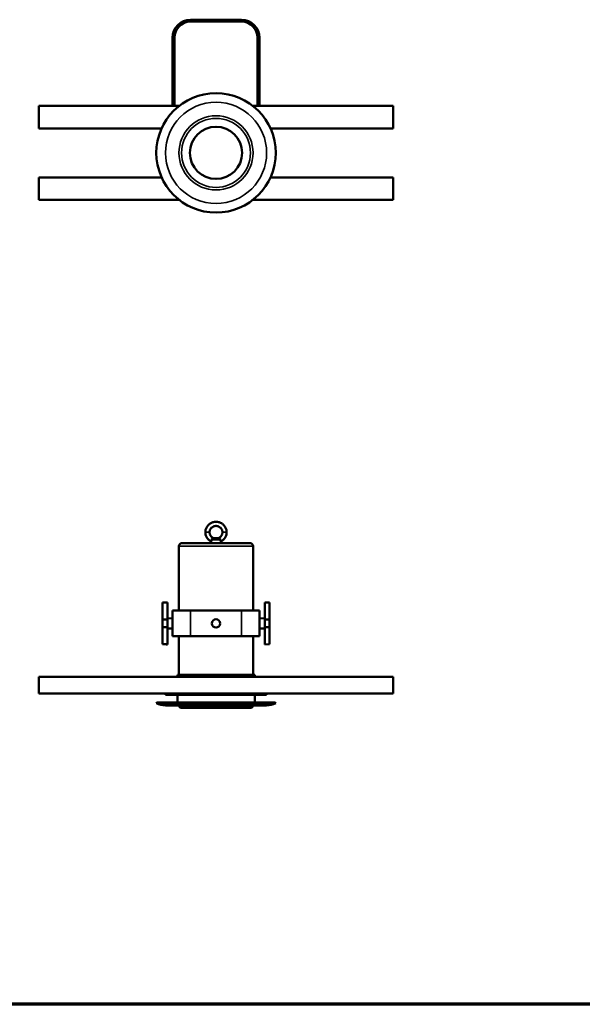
# Model space of a CAD drawing. Header units: millimetres. Extents: x 20 to 2980, y 20 to 2980.
# Tile 2 of 6: x 1234 to 2107, y 20 to 1547. Entities that reach past the tile are written whole.
import ezdxf

# ---------------------------------------------------------------- set-up
doc = ezdxf.new("R2010")
doc.units = ezdxf.units.MM
for name, color, linetype, lineweight in [('Border (ISO)', 7, 'Continuous', 70), ('Visible (ISO)', 7, 'Continuous', 50), ('Visible Narrow (ISO)', 7, 'Continuous', 35)]:
    doc.layers.add(name, color=color, linetype=linetype, lineweight=lineweight)

# ---------------------------------------------------------------- blocks, each defined once
blk = doc.blocks.new('Borders Chauvet')
at = {"layer": 'Border (ISO)'}
blk.add_line((2980, 20), (20, 20), dxfattribs=at)

msp = doc.modelspace()

# ---------------------------------------------------------------- linework, layer by layer
at = {"layer": 'Visible (ISO)'}
for p, q in [((1499.3, 1546.9), (1578.3, 1546.9)), ((1499.3, 1543.9), (1578.3, 1543.9)), ((1471.3, 1518.9), (1471.3, 1413.4)), ((1474.3, 1518.9), (1474.3, 1413.4)), ((1603.3, 1518.9), (1603.3, 1413.4)), ((1606.3, 1518.9), (1606.3, 1413.4)), ((1263.8, 1413.4), (1481.9, 1413.4)), ((1263.8, 1378.4), (1263.8, 1413.4)), ((1595.7, 1413.4), (1813.8, 1413.4)), ((1813.8, 1413.4), (1813.8, 1378.4)), ((1454.4, 1378.4), (1263.8, 1378.4)), ((1813.8, 1378.4), (1623.2, 1378.4)), ((1263.8, 1302.4), (1454.4, 1302.4)), ((1263.8, 1267.4), (1263.8, 1302.4)), ((1623.2, 1302.4), (1813.8, 1302.4)), ((1813.8, 1302.4), (1813.8, 1267.4)), ((1481.9, 1267.4), (1263.8, 1267.4)), ((1813.8, 1267.4), (1595.7, 1267.4)), ((1486.3, 735.3), (1591.3, 735.3)), ((1531.1, 735.3), (1531.1, 737.6)), ((1531.9, 741), (1545.7, 741)), ((1537.1, 743), (1536, 742.7)), ((1540.4, 743), (1537.1, 743)), ((1540.4, 743), (1541.6, 742.7)), ((1546.4, 735.3), (1546.4, 737.6)), ((1481.3, 730.3), (1481.3, 630.7)), ((1596.3, 730.3), (1596.3, 630.7)), ((1455.9, 642.9), (1463.3, 643.2)), ((1455.9, 616.6), (1455.9, 642.9)), ((1463.3, 643.2), (1463.3, 616.7)), ((1614.3, 616.7), (1614.3, 643.2)), ((1621.6, 642.9), (1621.6, 616.6)), ((1499.3, 630.7), (1471.3, 630.7)), ((1471.3, 590.7), (1471.3, 630.7)), ((1499.3, 630.7), (1578.3, 630.7)), ((1578.3, 630.7), (1606.3, 630.7)), ((1606.3, 630.7), (1606.3, 590.7)), ((1463.3, 616.7), (1455.9, 616.6)), ((1455.9, 604.7), (1455.9, 616.6)), ((1471.3, 618.4), (1463.3, 618.7)), ((1463.3, 616.7), (1463.3, 604.7)), ((1606.3, 618.4), (1614.3, 618.7)), ((1621.6, 616.6), (1614.3, 616.7)), ((1614.3, 604.7), (1614.3, 616.7)), ((1621.6, 616.6), (1621.6, 604.7)), ((1455.9, 604.7), (1463.3, 604.7)), ((1455.9, 578.4), (1455.9, 604.7)), ((1463.3, 604.7), (1463.3, 578.2)), ((1471.3, 603), (1463.3, 602.7)), ((1606.3, 603), (1614.3, 602.7)), ((1614.3, 604.7), (1621.6, 604.7)), ((1614.3, 578.2), (1614.3, 604.7)), ((1621.6, 604.7), (1621.6, 578.5)), ((1499.3, 590.7), (1471.3, 590.7)), ((1481.3, 590.7), (1481.3, 531)), ((1499.3, 590.7), (1578.3, 590.7)), ((1578.3, 590.7), (1606.3, 590.7)), ((1596.3, 590.7), (1596.3, 531)), ((1621.6, 578.4), (1614.3, 578.2)), ((1263.8, 528), (1813.8, 528)), ((1263.8, 502), (1263.8, 528)), ((1478.8, 531), (1598.8, 531)), ((1478.8, 528), (1478.8, 531)), ((1598.8, 528), (1598.8, 531)), ((1813.8, 528), (1813.8, 502)), ((1263.8, 502), (1813.8, 502)), ((1460.4, 500), (1460.4, 502)), ((1460.4, 500), (1462.4, 500)), ((1462.4, 500), (1462.4, 502)), ((1462.4, 500), (1504.9, 500)), ((1478.8, 488.3), (1478.8, 500)), ((1504.9, 500), (1504.9, 502)), ((1504.9, 500), (1572.7, 500)), ((1572.7, 500), (1572.7, 502)), ((1572.7, 500), (1615.2, 500)), ((1598.8, 488.3), (1598.8, 500)), ((1615.2, 502), (1615.2, 500)), ((1617.2, 500), (1615.2, 500)), ((1617.2, 502), (1617.2, 500)), ((1446.9, 488.3), (1446.2, 487)), ((1631.4, 487), (1446.2, 487)), ((1630.7, 488.3), (1446.9, 488.3)), ((1460.3, 483.5), (1617.3, 483.5)), ((1592.3, 479.6), (1485.3, 479.6)), ((1630.7, 488.3), (1631.4, 487))]:
    msp.add_line(p, q, dxfattribs=at)
for centre, radius in [((1538.8, 1340.4), 92.6), ((1538.8, 1340.4), 40.5), ((1538.8, 610.7), 6.5)]:
    msp.add_circle(centre, radius, dxfattribs=at)
for centre, radius, start, end in [((1499.3, 1518.9), 28, 90, 180), ((1499.3, 1518.9), 25, 90, 180), ((1578.3, 1518.9), 28, 0, 90), ((1578.3, 1518.9), 25, 0, 90), ((1486.3, 730.3), 5, 90, 180), ((1591.3, 730.3), 5, 0, 90), ((1460.3, 513.5), 30, 242.0471, 270), ((1485.3, 483.6), 4, 181.4325, 270), ((1592.3, 483.6), 4, 270, 358.5675), ((1617.3, 513.5), 30, 270, 297.9529)]:
    msp.add_arc(centre, radius, start, end, dxfattribs=at)
for points in [[(1555.3, 752), (1555.3, 752.8), (1555.2, 754.5), (1554.6, 756.9), (1553.7, 759.1), (1552.5, 761.2), (1550.9, 763.1), (1549.1, 764.8), (1547.1, 766.2), (1544.8, 767.2), (1542.5, 767.9), (1540, 768.3), (1537.6, 768.3), (1535.1, 767.9), (1532.8, 767.2), (1530.5, 766.2), (1528.5, 764.8), (1526.7, 763.1), (1525.1, 761.2), (1523.9, 759.1), (1523, 756.9), (1522.4, 754.5), (1522.3, 752.8), (1522.3, 752)], [(1548.8, 752), (1548.8, 752.5), (1548.7, 753.5), (1548.4, 754.9), (1547.8, 756.3), (1547.1, 757.5), (1546.2, 758.7), (1545.1, 759.7), (1543.8, 760.5), (1542.5, 761.1), (1541, 761.6), (1539.5, 761.8), (1538, 761.8), (1536.5, 761.6), (1535.1, 761.1), (1533.8, 760.5), (1532.5, 759.7), (1531.4, 758.7), (1530.5, 757.5), (1529.7, 756.3), (1529.2, 754.9), (1528.9, 753.5), (1528.8, 752.5), (1528.8, 752)]]:
    msp.add_open_spline(points, degree=3, dxfattribs=at)
for points, knots in [([(1522.3, 752), (1522.3, 751.2), (1522.4, 749.6), (1523, 747.2), (1523.9, 744.9), (1525.1, 742.8), (1526.7, 740.9), (1528.5, 739.3), (1530, 738.2), (1531, 737.7), (1531.1, 737.6)], [0, 0, 0, 0, 0.137606, 0.275211, 0.412817, 0.550422, 0.688028, 0.825634, 0.963239, 1, 1, 1, 1]), ([(1528.8, 752), (1528.8, 751.5), (1528.9, 750.6), (1529.2, 749.2), (1529.7, 747.8), (1530.5, 746.5), (1531.4, 745.4), (1532.5, 744.4), (1533.8, 743.6), (1534.9, 743), (1535.7, 742.7), (1536, 742.7)], [0, 0, 0, 0, 0.115737, 0.231474, 0.347211, 0.462948, 0.578685, 0.694422, 0.810159, 0.925896, 1, 1, 1, 1]), ([(1541.6, 742.7), (1541.9, 742.7), (1542.6, 743), (1543.8, 743.6), (1545.1, 744.4), (1546.2, 745.4), (1547.1, 746.5), (1547.8, 747.8), (1548.4, 749.2), (1548.7, 750.6), (1548.8, 751.5), (1548.8, 752)], [0.5885583, 0.5885583, 0.5885583, 0.5885583, 0.6190476, 0.6666667, 0.7142857, 0.7619048, 0.8095238, 0.8571429, 0.9047619, 0.952381, 1, 1, 1, 1]), ([(1546.4, 737.6), (1546.6, 737.7), (1547.6, 738.2), (1549.1, 739.3), (1550.9, 740.9), (1552.5, 742.8), (1553.7, 744.9), (1554.6, 747.2), (1555.2, 749.6), (1555.3, 751.2), (1555.3, 752)], [0.6539455, 0.6539455, 0.6539455, 0.6539455, 0.6666667, 0.7142857, 0.7619048, 0.8095238, 0.8571429, 0.9047619, 0.952381, 1, 1, 1, 1]), ([(1531.1, 737.6), (1531.1, 737.6), (1531.2, 737.7), (1531.3, 737.9), (1531.3, 738), (1531.5, 738.4), (1531.6, 738.7), (1531.7, 739.2), (1531.8, 739.5), (1531.9, 740.3), (1531.9, 740.7), (1531.9, 741)], [-0.8247807, -0.8247807, -0.8247807, -0.8247807, -0.6408204, -0.6408204, -0.4564961, -0.4564961, -0.2398742, -0.2398742, -0.1094146, -0.1094146, -0.000001, -0.000001, -0.000001, -0.000001]), ([(1531.9, 741), (1532.2, 741.1), (1532.5, 741.2), (1533.1, 741.4), (1533.4, 741.5), (1534.2, 741.8), (1534.7, 742), (1535.2, 742.2), (1535.5, 742.4), (1535.9, 742.5), (1535.9, 742.6), (1536, 742.6), (1536, 742.7), (1536, 742.7)], [-0.8393684, -0.8393684, -0.8393684, -0.8393684, -0.6868755, -0.6868755, -0.5327097, -0.5327097, -0.2773491, -0.2773491, -0.1305533, -0.1305533, -0.0553113, -0.0553113, -0.000001, -0.000001, -0.000001, -0.000001]), ([(1541.6, 742.7), (1541.6, 742.7), (1541.6, 742.7), (1541.6, 742.6), (1541.7, 742.6), (1541.8, 742.5), (1541.9, 742.4), (1542.4, 742.2), (1542.8, 742), (1543.5, 741.8), (1543.9, 741.6), (1544.8, 741.3), (1545.3, 741.2), (1545.7, 741)], [-0.5131851, -0.5131851, -0.5131851, -0.5131851, -0.479435, -0.479435, -0.4450159, -0.4450159, -0.3953644, -0.3953644, -0.2851512, -0.2851512, -0.1442654, -0.1442654, -0.000001, -0.000001, -0.000001, -0.000001]), ([(1545.7, 741), (1545.7, 740.7), (1545.7, 740.3), (1545.8, 739.5), (1545.9, 739.2), (1546, 738.7), (1546.1, 738.4), (1546.3, 738), (1546.3, 737.9), (1546.4, 737.7), (1546.4, 737.6), (1546.4, 737.6)], [-0.5007084, -0.5007084, -0.5007084, -0.5007084, -0.4213817, -0.4213817, -0.3279511, -0.3279511, -0.1942602, -0.1942602, -0.0970519, -0.0970519, -0.000001, -0.000001, -0.000001, -0.000001])]:
    msp.add_open_spline(points, degree=3, knots=knots, dxfattribs=at)
for points in [[(1621.6, 642.9), (1618, 643.1), (1614.3, 643.2)], [(1455.9, 578.4), (1459.6, 578.3), (1463.3, 578.2)]]:
    msp.add_rational_spline(points, [1, 1.00000000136, 1], degree=2, dxfattribs=at)
at = {"layer": 'Visible Narrow (ISO)'}
for p, q in [((1499.3, 1546.9), (1499.3, 1543.9)), ((1578.3, 1546.9), (1578.3, 1543.9)), ((1471.3, 1518.9), (1474.3, 1518.9)), ((1606.3, 1518.9), (1603.3, 1518.9)), ((1528.8, 752), (1522.3, 752)), ((1548.8, 752), (1555.3, 752)), ((1596.3, 730.3), (1481.3, 730.3)), ((1499.3, 590.7), (1499.3, 630.7)), ((1578.3, 630.7), (1578.3, 590.7))]:
    msp.add_line(p, q, dxfattribs=at)
for radius in [78.5, 57.5, 53.5]:
    msp.add_circle((1538.8, 1340.4), radius, dxfattribs=at)

# ---------------------------------------------------------------- block references
msp.add_blockref('Borders Chauvet', (0, 0))

doc.saveas('drawing.dxf')
